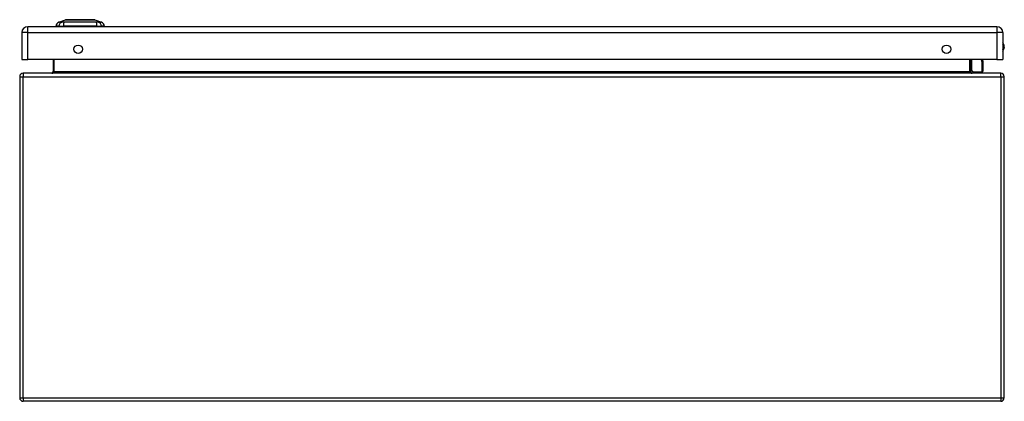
# Model space of a CAD drawing. Header units: inches. Extents: x 15 to 158, y 13 to 98.
# Tile 3 of 6: x 15 to 39, y 89 to 98. Entities that reach past the tile are written whole.
import ezdxf

# ---------------------------------------------------------------- set-up
doc = ezdxf.new("R2010")
doc.units = ezdxf.units.IN
doc.header["$MEASUREMENT"] = 0
doc.layers.add('Visible Edges(ANSI)', color=7, linetype='Continuous', lineweight=25)
doc.layers.add('Visible Tangent Edges(ANSI)', color=7, linetype='Continuous', lineweight=25)

msp = doc.modelspace()

# ---------------------------------------------------------------- linework, layer by layer
at = {"layer": 'Visible Edges(ANSI)'}
for p, q in [((15.9, 98.197), (16.06, 98.259)), ((16.773, 98.259), (16.933, 98.197)), ((14.993, 97.943), (14.993, 97.289)), ((38.765, 98.089), (15.139, 98.089)), ((15.894, 98.104), (15.826, 98.104)), ((15.894, 98.104), (16.005, 98.104)), ((16.828, 98.104), (16.005, 98.104)), ((16.828, 98.104), (16.939, 98.104)), ((17.007, 98.104), (16.939, 98.104)), ((38.911, 97.943), (38.911, 97.289)), ((14.993, 97.289), (15.139, 97.289)), ((38.765, 97.289), (15.139, 97.289)), ((15.755, 97.289), (15.755, 96.985)), ((38.129, 96.985), (38.129, 97.289)), ((38.413, 97.289), (38.424, 97.232)), ((38.424, 97.228), (38.424, 97.004)), ((38.765, 97.289), (38.911, 97.289)), ((38.174, 96.99), (38.135, 97.029)), ((38.188, 96.984), (38.405, 96.984)), ((14.942, 96.87), (14.942, 89.038)), ((38.858, 96.954), (15.026, 96.954)), ((38.942, 89.038), (38.942, 96.87)), ((38.858, 88.954), (15.026, 88.954))]:
    msp.add_line(p, q, dxfattribs=at)
at = {"layer": 'Visible Edges(ANSI)', "flags": 128}
msp.add_lwpolyline([(16.772, 98.259), (16.771, 98.259), (16.77, 98.259), (16.768, 98.259), (16.765, 98.259), (16.761, 98.259), (16.756, 98.259), (16.751, 98.259), (16.745, 98.259), (16.738, 98.259), (16.73, 98.259), (16.721, 98.259), (16.712, 98.259), (16.702, 98.259), (16.691, 98.259), (16.68, 98.259), (16.668, 98.259), (16.655, 98.259), (16.642, 98.259), (16.628, 98.259), (16.614, 98.259), (16.599, 98.259), (16.584, 98.259), (16.569, 98.259), (16.553, 98.259), (16.536, 98.259), (16.52, 98.259), (16.503, 98.259), (16.486, 98.259), (16.469, 98.259), (16.451, 98.259), (16.434, 98.259), (16.416, 98.259), (16.399, 98.259), (16.381, 98.259), (16.364, 98.259), (16.347, 98.259), (16.33, 98.259), (16.313, 98.259), (16.297, 98.259), (16.28, 98.259), (16.264, 98.259), (16.249, 98.259), (16.233, 98.259), (16.219, 98.259), (16.204, 98.259), (16.191, 98.259), (16.178, 98.259), (16.165, 98.259), (16.153, 98.259), (16.142, 98.259), (16.131, 98.259), (16.121, 98.259), (16.112, 98.259), (16.103, 98.259), (16.095, 98.259), (16.088, 98.259), (16.082, 98.259), (16.077, 98.259), (16.072, 98.259), (16.068, 98.259), (16.065, 98.259), (16.063, 98.259), (16.062, 98.259), (16.061, 98.259)], dxfattribs=at)
at = {"layer": 'Visible Edges(ANSI)'}
for centre in [(16.368, 97.539), (37.536, 97.539)]:
    msp.add_circle(centre, 0.102, dxfattribs=at)
for centre, radius, start, end in [((15.943, 98.087), 0.118, 111.2505, 171.3991), ((16.061, 98.254), 0.00492, 90.2088, 111.2505), ((16.772, 98.254), 0.00492, 68.7495, 89.7912), ((16.89, 98.087), 0.118, 8.6009, 68.7495), ((15.139, 97.943), 0.146, 90, 180), ((15.885, 98.112), 0.0394, 191.537, 216.8699), ((16.948, 98.112), 0.0394, 323.1301, 348.463), ((38.765, 97.943), 0.146, 0, 90), ((38.758, 97.597), 0.188, 324.6864, 35.3136), ((38.405, 97.228), 0.0197, 0, 10.9409), ((15.724, 96.985), 0.031, 270, 0), ((38.149, 97.043), 0.0197, 180, 225), ((38.16, 96.985), 0.031, 180, 270), ((38.188, 97.004), 0.0197, 225, 270), ((38.405, 97.004), 0.0197, 270, 0), ((15.026, 96.87), 0.084, 90, 180), ((38.858, 96.87), 0.084, 0, 90), ((15.026, 89.038), 0.084, 180, 270), ((38.858, 89.038), 0.084, 270, 0)]:
    msp.add_arc(centre, radius, start, end, dxfattribs=at)
at = {"layer": 'Visible Tangent Edges(ANSI)'}
for p, q in [((15.9, 98.197), (16.06, 98.259)), ((15.139, 97.943), (14.993, 97.943)), ((15.139, 97.943), (15.139, 98.089)), ((15.139, 97.289), (15.139, 97.943)), ((15.139, 97.943), (38.765, 97.943)), ((38.765, 98.089), (38.765, 97.943)), ((38.765, 97.943), (38.765, 97.289)), ((38.911, 97.943), (38.765, 97.943)), ((15.786, 96.985), (15.786, 97.289)), ((38.098, 97.289), (38.098, 96.985)), ((38.149, 97.289), (38.149, 97.025)), ((38.405, 97.217), (38.391, 97.289)), ((38.405, 96.984), (38.405, 97.217)), ((15.786, 96.985), (15.755, 96.985)), ((38.098, 96.985), (15.786, 96.985)), ((38.098, 96.985), (38.129, 96.985)), ((38.149, 97.025), (38.188, 96.984)), ((14.942, 96.87), (15.026, 96.87)), ((15.026, 96.954), (15.026, 96.87)), ((15.026, 96.87), (38.858, 96.87)), ((15.026, 89.038), (15.026, 96.87)), ((38.858, 96.87), (38.858, 96.954)), ((38.858, 96.87), (38.942, 96.87)), ((38.858, 96.87), (38.858, 89.038)), ((14.942, 89.038), (15.026, 89.038)), ((15.026, 89.038), (15.026, 88.954)), ((15.026, 89.038), (38.858, 89.038)), ((38.858, 89.038), (38.858, 88.954)), ((38.858, 89.038), (38.942, 89.038))]:
    msp.add_line(p, q, dxfattribs=at)
at = {"layer": 'Visible Tangent Edges(ANSI)', "flags": 128}
for points in [[(15.977, 98.198), (15.968, 98.198), (15.963, 98.198), (15.957, 98.198), (15.952, 98.198), (15.947, 98.198), (15.943, 98.198), (15.938, 98.198), (15.934, 98.198), (15.93, 98.198), (15.926, 98.197), (15.923, 98.197), (15.919, 98.197), (15.916, 98.197), (15.913, 98.197), (15.911, 98.197), (15.909, 98.197), (15.907, 98.197), (15.905, 98.197), (15.903, 98.197), (15.902, 98.197), (15.901, 98.197), (15.9, 98.197), (15.9, 98.197), (15.9, 98.197)], [(15.998, 98.198), (15.997, 98.198), (15.996, 98.198), (15.995, 98.198), (15.994, 98.198), (15.993, 98.198), (15.992, 98.198), (15.991, 98.198), (15.99, 98.198), (15.989, 98.198), (15.988, 98.198), (15.987, 98.198), (15.986, 98.198), (15.985, 98.198), (15.984, 98.198), (15.983, 98.198), (15.982, 98.198), (15.982, 98.198), (15.981, 98.198), (15.98, 98.198), (15.979, 98.198), (15.979, 98.198), (15.978, 98.198), (15.977, 98.198), (15.977, 98.198)], [(16.028, 98.198), (16.027, 98.198), (16.025, 98.198), (16.024, 98.198), (16.022, 98.198), (16.021, 98.198), (16.02, 98.198), (16.018, 98.198), (16.017, 98.198), (16.016, 98.198), (16.014, 98.198), (16.013, 98.198), (16.012, 98.198), (16.011, 98.198), (16.009, 98.198), (16.008, 98.198), (16.007, 98.198), (16.006, 98.198), (16.005, 98.198), (16.003, 98.198), (16.002, 98.198), (16.001, 98.198), (16, 98.198), (15.999, 98.198), (15.998, 98.198)], [(16.805, 98.198), (16.772, 98.198), (16.74, 98.198), (16.709, 98.198), (16.677, 98.198), (16.646, 98.197), (16.613, 98.197), (16.581, 98.197), (16.548, 98.197), (16.516, 98.197), (16.483, 98.197), (16.45, 98.197), (16.417, 98.197), (16.384, 98.197), (16.351, 98.197), (16.318, 98.197), (16.285, 98.197), (16.252, 98.197), (16.22, 98.197), (16.188, 98.197), (16.156, 98.198), (16.124, 98.198), (16.093, 98.198), (16.061, 98.198), (16.028, 98.198)], [(16.06, 98.259), (16.06, 98.259), (16.06, 98.259), (16.061, 98.259), (16.062, 98.259), (16.063, 98.259), (16.065, 98.259), (16.067, 98.259), (16.069, 98.259), (16.072, 98.259), (16.074, 98.259), (16.078, 98.259), (16.081, 98.259), (16.084, 98.259), (16.088, 98.259), (16.093, 98.259), (16.097, 98.259), (16.102, 98.259), (16.107, 98.259), (16.112, 98.259), (16.118, 98.259), (16.123, 98.259), (16.129, 98.259), (16.135, 98.259), (16.142, 98.259)], [(16.142, 98.259), (16.144, 98.259), (16.145, 98.259), (16.147, 98.259), (16.149, 98.259), (16.151, 98.259), (16.153, 98.259), (16.155, 98.259), (16.157, 98.259), (16.159, 98.259), (16.16, 98.259), (16.162, 98.259), (16.164, 98.259), (16.166, 98.259), (16.168, 98.259), (16.17, 98.259), (16.172, 98.259), (16.174, 98.259), (16.176, 98.259), (16.178, 98.259), (16.181, 98.259), (16.183, 98.259), (16.185, 98.259), (16.187, 98.259), (16.189, 98.259)], [(16.189, 98.259), (16.205, 98.259), (16.222, 98.259), (16.24, 98.259), (16.258, 98.259), (16.276, 98.259), (16.296, 98.259), (16.315, 98.259), (16.335, 98.259), (16.355, 98.259), (16.375, 98.259), (16.396, 98.259), (16.417, 98.259), (16.437, 98.259), (16.458, 98.259), (16.478, 98.259), (16.498, 98.259), (16.518, 98.259), (16.538, 98.259), (16.557, 98.259), (16.576, 98.259), (16.594, 98.259), (16.611, 98.259), (16.628, 98.259), (16.644, 98.259)], [(16.644, 98.259), (16.646, 98.259), (16.648, 98.259), (16.65, 98.259), (16.652, 98.259), (16.655, 98.259), (16.657, 98.259), (16.659, 98.259), (16.661, 98.259), (16.663, 98.259), (16.665, 98.259), (16.667, 98.259), (16.669, 98.259), (16.671, 98.259), (16.673, 98.259), (16.674, 98.259), (16.676, 98.259), (16.678, 98.259), (16.68, 98.259), (16.682, 98.259), (16.684, 98.259), (16.686, 98.259), (16.688, 98.259), (16.689, 98.259), (16.691, 98.259)], [(16.691, 98.259), (16.698, 98.259), (16.704, 98.259), (16.71, 98.259), (16.715, 98.259), (16.721, 98.259), (16.726, 98.259), (16.731, 98.259), (16.736, 98.259), (16.74, 98.259), (16.745, 98.259), (16.749, 98.259), (16.752, 98.259), (16.756, 98.259), (16.759, 98.259), (16.761, 98.259), (16.764, 98.259), (16.766, 98.259), (16.768, 98.259), (16.77, 98.259), (16.771, 98.259), (16.772, 98.259), (16.773, 98.259), (16.773, 98.259), (16.773, 98.259)], [(16.856, 98.198), (16.855, 98.198), (16.854, 98.198), (16.852, 98.198), (16.851, 98.198), (16.849, 98.198), (16.847, 98.198), (16.845, 98.198), (16.843, 98.198), (16.842, 98.198), (16.839, 98.198), (16.837, 98.198), (16.835, 98.198), (16.833, 98.198), (16.831, 98.198), (16.828, 98.198), (16.826, 98.198), (16.824, 98.198), (16.821, 98.198), (16.819, 98.198), (16.816, 98.198), (16.813, 98.198), (16.811, 98.198), (16.808, 98.198), (16.805, 98.198)], [(16.933, 98.197), (16.933, 98.197), (16.933, 98.197), (16.932, 98.197), (16.931, 98.197), (16.93, 98.197), (16.928, 98.197), (16.926, 98.197), (16.924, 98.197), (16.922, 98.197), (16.92, 98.197), (16.917, 98.197), (16.914, 98.197), (16.91, 98.197), (16.907, 98.197), (16.903, 98.198), (16.899, 98.198), (16.895, 98.198), (16.89, 98.198), (16.886, 98.198), (16.881, 98.198), (16.876, 98.198), (16.87, 98.198), (16.865, 98.198), (16.856, 98.198)]]:
    msp.add_lwpolyline(points, dxfattribs=at)
at = {"layer": 'Visible Tangent Edges(ANSI)'}
for centre, radius, start, end in [((16.061, 98.254), 0.00492, 90.2088, 111.2505), ((38.758, 97.597), 0.168, 335.7439, 24.2561)]:
    msp.add_arc(centre, radius, start, end, dxfattribs=at)
for centre, major_axis, ratio, start_param, end_param in [((16.004, 98.084), (0.016, 0.117), 0.948273, 0.391156, 1.528426), ((16.042, 98.084), (-0.005, 0.118), 0.314585, 0.249322, 1.386592), ((16.791, 98.084), (0.005, 0.118), 0.314585, 4.896593, 6.033863), ((16.829, 98.084), (-0.016, 0.117), 0.948273, 4.754759, 5.892029), ((38.405, 97.228), (0.0193, 0.0037), 0.526442, 4.610972, 6.283185), ((38.405, 97.228), (0.0197, 0), 0.533433, 4.712389, 6.283185), ((15.724, 96.985), (0.062, 0), 0.5, 4.712389, 6.283185), ((38.16, 96.985), (-0.062, 0), 0.5, 0, 1.570796), ((38.149, 97.043), (-0.0197, 0), 0.91745, 0, 1.570796), ((38.149, 97.043), (-0.0139, -0.0139), 0.852462, 0, 0.864875)]:
    msp.add_ellipse(centre, major_axis=major_axis, ratio=ratio, start_param=start_param, end_param=end_param, dxfattribs=at)

doc.saveas('drawing.dxf')
